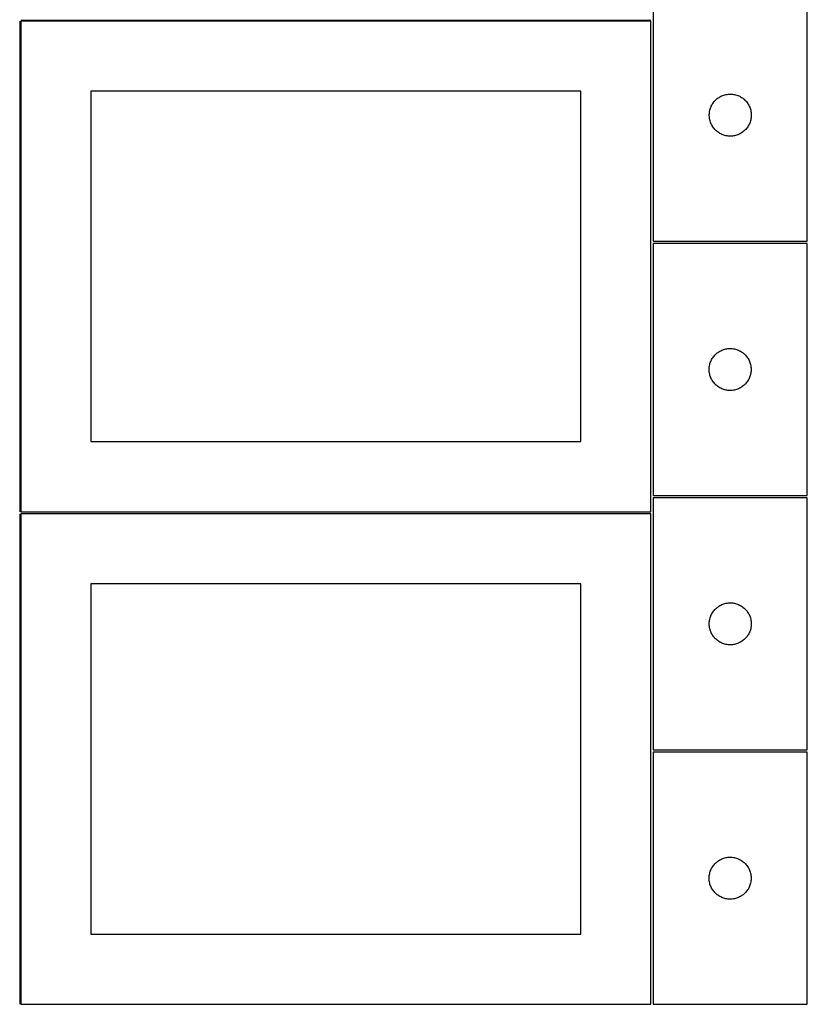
# Model space of a CAD drawing. Header units: millimetres. Extents: x 7 to 1493, y 7 to 2993.
# Tile 2 of 13: x 909 to 1471, y 7 to 709. Entities that reach past the tile are written whole.
import ezdxf

# ---------------------------------------------------------------- set-up
doc = ezdxf.new("R2010")
doc.units = ezdxf.units.MM
doc.layers.add('COMMON', color=5, linetype='CONTINUOUS', true_color=0x0000ff)
doc.layers.add('CUT', color=7, linetype='CONTINUOUS', true_color=0x000000)

msp = doc.modelspace()

# ---------------------------------------------------------------- linework, layer by layer
at = {"layer": 'COMMON'}
for p, q in [((908.799608, 708.074292), (908.799608, 358.074292)), ((909.574236, 708.824292), (1359.549609, 708.824292)), ((908.774768, 356.549511), (908.774768, 6.549511))]:
    msp.add_line(p, q, dxfattribs=at)
at = {"layer": 'CUT'}
for p, q in [((1361.202636, 731.106354), (1361.202636, 551.106354)), ((1471.202636, 551.106354), (1471.202636, 731.106354)), ((1359.549609, 708.074292), (909.549609, 708.074292)), ((909.549609, 708.074292), (909.549609, 358.074292)), ((1359.549609, 358.074292), (1359.549609, 708.074292)), ((1309.549609, 658.074292), (959.549609, 658.074292)), ((959.549609, 658.074292), (959.549609, 408.074292)), ((1309.549609, 408.074292), (1309.549609, 658.074292)), ((1407.51132, 653.331779), (1408.152193, 653.762988)), ((1408.152193, 653.762988), (1408.814415, 654.160633)), ((1408.814415, 654.160633), (1409.496229, 654.52366)), ((1409.496229, 654.52366), (1410.195828, 654.851108)), ((1410.195828, 654.851108), (1410.911355, 655.142106)), ((1410.911355, 655.142106), (1411.640914, 655.395885)), ((1411.640914, 655.395885), (1412.38257, 655.61177)), ((1412.38257, 655.61177), (1413.134355, 655.789189)), ((1413.134355, 655.789189), (1413.894278, 655.927673)), ((1413.894278, 655.927673), (1414.660321, 656.026852)), ((1414.660321, 656.026852), (1415.430455, 656.086466)), ((1415.430455, 656.086466), (1416.202636, 656.106354)), ((1416.202636, 656.106354), (1416.974818, 656.086466)), ((1416.974818, 656.086466), (1417.744951, 656.026852)), ((1417.744951, 656.026852), (1418.510995, 655.927673)), ((1418.510995, 655.927673), (1419.270917, 655.789189)), ((1419.270917, 655.789189), (1420.022703, 655.61177)), ((1420.022703, 655.61177), (1420.764359, 655.395885)), ((1420.764359, 655.395885), (1421.493918, 655.142106)), ((1421.493918, 655.142106), (1422.209445, 654.851108)), ((1422.209445, 654.851108), (1422.909043, 654.52366)), ((1422.909043, 654.52366), (1423.590857, 654.160633)), ((1423.590857, 654.160633), (1424.253079, 653.762988)), ((1424.253079, 653.762988), (1424.893953, 653.331779)), ((1402.035298, 646.03449), (1402.307777, 646.757273)), ((1402.307777, 646.757273), (1402.617102, 647.46507)), ((1402.617102, 647.46507), (1402.962454, 648.156005)), ((1402.962454, 648.156005), (1403.342917, 648.828246)), ((1403.342917, 648.828246), (1403.757481, 649.48001)), ((1403.757481, 649.48001), (1404.205048, 650.109568)), ((1404.205048, 650.109568), (1404.68443, 650.715252)), ((1404.68443, 650.715252), (1405.194356, 651.295454)), ((1405.194356, 651.295454), (1405.733474, 651.848637)), ((1405.733474, 651.848637), (1406.300355, 652.373333)), ((1406.300355, 652.373333), (1406.893494, 652.868151)), ((1406.893494, 652.868151), (1407.51132, 653.331779)), ((1424.893953, 653.331779), (1425.511779, 652.868151)), ((1425.511779, 652.868151), (1426.104918, 652.373333)), ((1426.104918, 652.373333), (1426.671799, 651.848637)), ((1426.671799, 651.848637), (1427.210917, 651.295454)), ((1427.210917, 651.295454), (1427.720843, 650.715252)), ((1427.720843, 650.715252), (1428.200225, 650.109568)), ((1428.200225, 650.109568), (1428.647792, 649.48001)), ((1428.647792, 649.48001), (1429.062356, 648.828246)), ((1429.062356, 648.828246), (1429.442818, 648.156005)), ((1429.442818, 648.156005), (1429.78817, 647.46507)), ((1429.78817, 647.46507), (1430.097496, 646.757273)), ((1430.097496, 646.757273), (1430.369975, 646.03449)), ((1401.207609, 641.492573), (1401.247373, 642.263986)), ((1401.207609, 640.720135), (1401.207609, 641.492573)), ((1401.247373, 639.948722), (1401.207609, 640.720135)), ((1401.247373, 642.263986), (1401.326796, 643.032329)), ((1401.326796, 639.180379), (1401.247373, 639.948722)), ((1401.326796, 643.032329), (1401.445667, 643.795566)), ((1401.445667, 643.795566), (1401.603671, 644.55167)), ((1401.603671, 644.55167), (1401.800388, 645.298639)), ((1401.800388, 645.298639), (1402.035298, 646.03449)), ((1430.369975, 646.03449), (1430.604884, 645.298639)), ((1430.604884, 645.298639), (1430.801602, 644.55167)), ((1430.801602, 644.55167), (1430.959606, 643.795566)), ((1430.959606, 643.795566), (1431.078476, 643.032329)), ((1431.078476, 643.032329), (1431.157899, 642.263986)), ((1431.157899, 639.948722), (1431.078476, 639.180379)), ((1431.157899, 642.263986), (1431.197663, 641.492573)), ((1431.197663, 640.720135), (1431.157899, 639.948722)), ((1431.197663, 641.492573), (1431.197663, 640.720135)), ((1401.445667, 638.417143), (1401.326796, 639.180379)), ((1401.603671, 637.661038), (1401.445667, 638.417143)), ((1401.800388, 636.91407), (1401.603671, 637.661038)), ((1402.035298, 636.178218), (1401.800388, 636.91407)), ((1402.307777, 635.455436), (1402.035298, 636.178218)), ((1402.617102, 634.747638), (1402.307777, 635.455436)), ((1402.962454, 634.056703), (1402.617102, 634.747638)), ((1403.342917, 633.384462), (1402.962454, 634.056703)), ((1403.757481, 632.732698), (1403.342917, 633.384462)), ((1404.205048, 632.10314), (1403.757481, 632.732698)), ((1428.647792, 632.732698), (1428.200225, 632.10314)), ((1429.062356, 633.384462), (1428.647792, 632.732698)), ((1429.442818, 634.056703), (1429.062356, 633.384462)), ((1429.78817, 634.747638), (1429.442818, 634.056703)), ((1430.097496, 635.455436), (1429.78817, 634.747638)), ((1430.369975, 636.178218), (1430.097496, 635.455436)), ((1430.604884, 636.91407), (1430.369975, 636.178218)), ((1430.801602, 637.661038), (1430.604884, 636.91407)), ((1430.959606, 638.417143), (1430.801602, 637.661038)), ((1431.078476, 639.180379), (1430.959606, 638.417143)), ((1404.68443, 631.497456), (1404.205048, 632.10314)), ((1405.194356, 630.917254), (1404.68443, 631.497456)), ((1405.733474, 630.364071), (1405.194356, 630.917254)), ((1406.300355, 629.839375), (1405.733474, 630.364071)), ((1406.893494, 629.344557), (1406.300355, 629.839375)), ((1407.51132, 628.880929), (1406.893494, 629.344557)), ((1408.152193, 628.449721), (1407.51132, 628.880929)), ((1408.814415, 628.052076), (1408.152193, 628.449721)), ((1409.496229, 627.689048), (1408.814415, 628.052076)), ((1410.195828, 627.361601), (1409.496229, 627.689048)), ((1410.911355, 627.070602), (1410.195828, 627.361601)), ((1411.640914, 626.816823), (1410.911355, 627.070602)), ((1412.38257, 626.600938), (1411.640914, 626.816823)), ((1413.134355, 626.423519), (1412.38257, 626.600938)), ((1413.894278, 626.285036), (1413.134355, 626.423519)), ((1414.660321, 626.185856), (1413.894278, 626.285036)), ((1415.430455, 626.126243), (1414.660321, 626.185856)), ((1416.202636, 626.106354), (1415.430455, 626.126243)), ((1416.974818, 626.126243), (1416.202636, 626.106354)), ((1417.744951, 626.185856), (1416.974818, 626.126243)), ((1418.510995, 626.285036), (1417.744951, 626.185856)), ((1419.270917, 626.423519), (1418.510995, 626.285036)), ((1420.022703, 626.600938), (1419.270917, 626.423519)), ((1420.764359, 626.816823), (1420.022703, 626.600938)), ((1421.493918, 627.070602), (1420.764359, 626.816823)), ((1422.209445, 627.361601), (1421.493918, 627.070602)), ((1422.909043, 627.689048), (1422.209445, 627.361601)), ((1423.590857, 628.052076), (1422.909043, 627.689048)), ((1424.253079, 628.449721), (1423.590857, 628.052076)), ((1424.893953, 628.880929), (1424.253079, 628.449721)), ((1425.511779, 629.344557), (1424.893953, 628.880929)), ((1426.104918, 629.839375), (1425.511779, 629.344557)), ((1426.671799, 630.364071), (1426.104918, 629.839375)), ((1427.210917, 630.917254), (1426.671799, 630.364071)), ((1427.720843, 631.497456), (1427.210917, 630.917254)), ((1428.200225, 632.10314), (1427.720843, 631.497456)), ((1471.100341, 549.572968), (1361.100341, 549.572968)), ((1361.100341, 549.572968), (1361.100341, 369.572968)), ((1361.202636, 551.106354), (1471.202636, 551.106354)), ((1471.100341, 369.572968), (1471.100341, 549.572968)), ((1405.631179, 470.315251), (1406.19806, 470.839947)), ((1406.19806, 470.839947), (1406.791199, 471.334765)), ((1406.791199, 471.334765), (1407.409025, 471.798393)), ((1407.409025, 471.798393), (1408.049898, 472.229601)), ((1408.049898, 472.229601), (1408.71212, 472.627247)), ((1408.71212, 472.627247), (1409.393934, 472.990274)), ((1409.393934, 472.990274), (1410.093533, 473.317722)), ((1410.093533, 473.317722), (1410.80906, 473.60872)), ((1410.80906, 473.60872), (1411.538619, 473.862499)), ((1411.538619, 473.862499), (1412.280275, 474.078384)), ((1412.280275, 474.078384), (1413.03206, 474.255803)), ((1413.03206, 474.255803), (1413.791983, 474.394286)), ((1413.791983, 474.394286), (1414.558026, 474.493466)), ((1414.558026, 474.493466), (1415.32816, 474.553079)), ((1415.32816, 474.553079), (1416.100341, 474.572968)), ((1416.100341, 474.572968), (1416.872523, 474.553079)), ((1416.872523, 474.553079), (1417.642656, 474.493466)), ((1417.642656, 474.493466), (1418.4087, 474.394286)), ((1418.4087, 474.394286), (1419.168622, 474.255803)), ((1419.168622, 474.255803), (1419.920408, 474.078384)), ((1419.920408, 474.078384), (1420.662064, 473.862499)), ((1420.662064, 473.862499), (1421.391623, 473.60872)), ((1421.391623, 473.60872), (1422.10715, 473.317722)), ((1422.10715, 473.317722), (1422.806748, 472.990274)), ((1422.806748, 472.990274), (1423.488562, 472.627247)), ((1423.488562, 472.627247), (1424.150784, 472.229601)), ((1424.150784, 472.229601), (1424.791658, 471.798393)), ((1424.791658, 471.798393), (1425.409484, 471.334765)), ((1425.409484, 471.334765), (1426.002623, 470.839947)), ((1426.002623, 470.839947), (1426.569504, 470.315251)), ((1401.501376, 463.018284), (1401.698093, 463.765252)), ((1401.698093, 463.765252), (1401.933003, 464.501104)), ((1401.933003, 464.501104), (1402.205482, 465.223886)), ((1402.205482, 465.223886), (1402.514807, 465.931684)), ((1402.514807, 465.931684), (1402.860159, 466.622619)), ((1402.860159, 466.622619), (1403.240622, 467.29486)), ((1403.240622, 467.29486), (1403.655186, 467.946624)), ((1403.655186, 467.946624), (1404.102753, 468.576182)), ((1404.102753, 468.576182), (1404.582135, 469.181866)), ((1404.582135, 469.181866), (1405.092061, 469.762068)), ((1405.092061, 469.762068), (1405.631179, 470.315251)), ((1426.569504, 470.315251), (1427.108622, 469.762068)), ((1427.108622, 469.762068), (1427.618548, 469.181866)), ((1427.618548, 469.181866), (1428.09793, 468.576182)), ((1428.09793, 468.576182), (1428.545497, 467.946624)), ((1428.545497, 467.946624), (1428.960061, 467.29486)), ((1428.960061, 467.29486), (1429.340523, 466.622619)), ((1429.340523, 466.622619), (1429.685875, 465.931684)), ((1429.685875, 465.931684), (1429.995201, 465.223886)), ((1429.995201, 465.223886), (1430.26768, 464.501104)), ((1430.26768, 464.501104), (1430.502589, 463.765252)), ((1430.502589, 463.765252), (1430.699307, 463.018284)), ((1401.105314, 459.959187), (1401.145078, 460.7306)), ((1401.105314, 459.186749), (1401.105314, 459.959187)), ((1401.145078, 458.415336), (1401.105314, 459.186749)), ((1401.145078, 460.7306), (1401.224501, 461.498943)), ((1401.224501, 457.646993), (1401.145078, 458.415336)), ((1401.224501, 461.498943), (1401.343372, 462.262179)), ((1401.343372, 456.883757), (1401.224501, 457.646993)), ((1401.343372, 462.262179), (1401.501376, 463.018284)), ((1401.501376, 456.127652), (1401.343372, 456.883757)), ((1430.699307, 463.018284), (1430.857311, 462.262179)), ((1430.857311, 456.883757), (1430.699307, 456.127652)), ((1430.857311, 462.262179), (1430.976182, 461.498943)), ((1430.976182, 457.646993), (1430.857311, 456.883757)), ((1430.976182, 461.498943), (1431.055604, 460.7306)), ((1431.055604, 458.415336), (1430.976182, 457.646993)), ((1431.055604, 460.7306), (1431.095368, 459.959187)), ((1431.095368, 459.186749), (1431.055604, 458.415336)), ((1431.095368, 459.959187), (1431.095368, 459.186749)), ((1401.698093, 455.380683), (1401.501376, 456.127652)), ((1401.933003, 454.644832), (1401.698093, 455.380683)), ((1402.205482, 453.92205), (1401.933003, 454.644832)), ((1402.514807, 453.214252), (1402.205482, 453.92205)), ((1402.860159, 452.523317), (1402.514807, 453.214252)), ((1403.240622, 451.851076), (1402.860159, 452.523317)), ((1403.655186, 451.199312), (1403.240622, 451.851076)), ((1404.102753, 450.569754), (1403.655186, 451.199312)), ((1404.582135, 449.96407), (1404.102753, 450.569754)), ((1405.092061, 449.383868), (1404.582135, 449.96407)), ((1427.618548, 449.96407), (1427.108622, 449.383868)), ((1428.09793, 450.569754), (1427.618548, 449.96407)), ((1428.545497, 451.199312), (1428.09793, 450.569754)), ((1428.960061, 451.851076), (1428.545497, 451.199312)), ((1429.340523, 452.523317), (1428.960061, 451.851076)), ((1429.685875, 453.214252), (1429.340523, 452.523317)), ((1429.995201, 453.92205), (1429.685875, 453.214252)), ((1430.26768, 454.644832), (1429.995201, 453.92205)), ((1430.502589, 455.380683), (1430.26768, 454.644832)), ((1430.699307, 456.127652), (1430.502589, 455.380683)), ((1405.631179, 448.830685), (1405.092061, 449.383868)), ((1406.19806, 448.305989), (1405.631179, 448.830685)), ((1406.791199, 447.811171), (1406.19806, 448.305989)), ((1407.409025, 447.347543), (1406.791199, 447.811171)), ((1408.049898, 446.916335), (1407.409025, 447.347543)), ((1408.71212, 446.518689), (1408.049898, 446.916335)), ((1409.393934, 446.155662), (1408.71212, 446.518689)), ((1410.093533, 445.828214), (1409.393934, 446.155662)), ((1410.80906, 445.537216), (1410.093533, 445.828214)), ((1411.538619, 445.283437), (1410.80906, 445.537216)), ((1412.280275, 445.067552), (1411.538619, 445.283437)), ((1413.03206, 444.890133), (1412.280275, 445.067552)), ((1413.791983, 444.751649), (1413.03206, 444.890133)), ((1414.558026, 444.65247), (1413.791983, 444.751649)), ((1415.32816, 444.592857), (1414.558026, 444.65247)), ((1416.100341, 444.572968), (1415.32816, 444.592857)), ((1416.872523, 444.592857), (1416.100341, 444.572968)), ((1417.642656, 444.65247), (1416.872523, 444.592857)), ((1418.4087, 444.751649), (1417.642656, 444.65247)), ((1419.168622, 444.890133), (1418.4087, 444.751649)), ((1419.920408, 445.067552), (1419.168622, 444.890133)), ((1420.662064, 445.283437), (1419.920408, 445.067552)), ((1421.391623, 445.537216), (1420.662064, 445.283437)), ((1422.10715, 445.828214), (1421.391623, 445.537216)), ((1422.806748, 446.155662), (1422.10715, 445.828214)), ((1423.488562, 446.518689), (1422.806748, 446.155662)), ((1424.150784, 446.916335), (1423.488562, 446.518689)), ((1424.791658, 447.347543), (1424.150784, 446.916335)), ((1425.409484, 447.811171), (1424.791658, 447.347543)), ((1426.002623, 448.305989), (1425.409484, 447.811171)), ((1426.569504, 448.830685), (1426.002623, 448.305989)), ((1427.108622, 449.383868), (1426.569504, 448.830685)), ((959.549609, 408.074292), (1309.549609, 408.074292)), ((1361.100341, 369.572968), (1471.100341, 369.572968)), ((1471.160598, 368.039307), (1361.160598, 368.039307)), ((1361.160598, 368.039307), (1361.160598, 188.039307)), ((1471.160598, 188.039307), (1471.160598, 368.039307)), ((1359.524769, 356.549511), (909.524769, 356.549511)), ((909.524769, 356.549511), (909.524769, 6.549511)), ((909.549609, 358.074292), (1359.549609, 358.074292)), ((1359.524769, 6.549511), (1359.524769, 356.549511)), ((1309.524769, 306.549511), (959.524769, 306.549511)), ((959.524769, 306.549511), (959.524769, 56.549511)), ((1309.524769, 56.549511), (1309.524769, 306.549511)), ((1404.642392, 287.648205), (1405.152318, 288.228407)), ((1405.152318, 288.228407), (1405.691436, 288.78159)), ((1405.691436, 288.78159), (1406.258317, 289.306286)), ((1406.258317, 289.306286), (1406.851456, 289.801104)), ((1406.851456, 289.801104), (1407.469282, 290.264732)), ((1407.469282, 290.264732), (1408.110155, 290.69594)), ((1408.110155, 290.69594), (1408.772377, 291.093586)), ((1408.772377, 291.093586), (1409.454191, 291.456613)), ((1409.454191, 291.456613), (1410.15379, 291.784061)), ((1410.15379, 291.784061), (1410.869317, 292.075059)), ((1410.869317, 292.075059), (1411.598876, 292.328838)), ((1411.598876, 292.328838), (1412.340532, 292.544723)), ((1412.340532, 292.544723), (1413.092317, 292.722142)), ((1413.092317, 292.722142), (1413.85224, 292.860625)), ((1413.85224, 292.860625), (1414.618283, 292.959805)), ((1414.618283, 292.959805), (1415.388417, 293.019418)), ((1415.388417, 293.019418), (1416.160598, 293.039307)), ((1416.160598, 293.039307), (1416.93278, 293.019418)), ((1416.93278, 293.019418), (1417.702913, 292.959805)), ((1417.702913, 292.959805), (1418.468957, 292.860625)), ((1418.468957, 292.860625), (1419.228879, 292.722142)), ((1419.228879, 292.722142), (1419.980665, 292.544723)), ((1419.980665, 292.544723), (1420.722321, 292.328838)), ((1420.722321, 292.328838), (1421.45188, 292.075059)), ((1421.45188, 292.075059), (1422.167407, 291.784061)), ((1422.167407, 291.784061), (1422.867005, 291.456613)), ((1422.867005, 291.456613), (1423.548819, 291.093586)), ((1423.548819, 291.093586), (1424.211041, 290.69594)), ((1424.211041, 290.69594), (1424.851915, 290.264732)), ((1424.851915, 290.264732), (1425.469741, 289.801104)), ((1425.469741, 289.801104), (1426.06288, 289.306286)), ((1426.06288, 289.306286), (1426.629761, 288.78159)), ((1426.629761, 288.78159), (1427.168879, 288.228407)), ((1427.168879, 288.228407), (1427.678805, 287.648205)), ((1401.403629, 280.728518), (1401.561633, 281.484623)), ((1401.561633, 281.484623), (1401.75835, 282.231592)), ((1401.75835, 282.231592), (1401.99326, 282.967443)), ((1401.99326, 282.967443), (1402.265739, 283.690225)), ((1402.265739, 283.690225), (1402.575064, 284.398023)), ((1402.575064, 284.398023), (1402.920416, 285.088958)), ((1402.920416, 285.088958), (1403.300879, 285.761199)), ((1403.300879, 285.761199), (1403.715443, 286.412963)), ((1403.715443, 286.412963), (1404.16301, 287.042521)), ((1404.16301, 287.042521), (1404.642392, 287.648205)), ((1427.678805, 287.648205), (1428.158187, 287.042521)), ((1428.158187, 287.042521), (1428.605754, 286.412963)), ((1428.605754, 286.412963), (1429.020318, 285.761199)), ((1429.020318, 285.761199), (1429.40078, 285.088958)), ((1429.40078, 285.088958), (1429.746132, 284.398023)), ((1429.746132, 284.398023), (1430.055458, 283.690225)), ((1430.055458, 283.690225), (1430.327937, 282.967443)), ((1430.327937, 282.967443), (1430.562846, 282.231592)), ((1430.562846, 282.231592), (1430.759564, 281.484623)), ((1430.759564, 281.484623), (1430.917568, 280.728518)), ((1401.165571, 278.425526), (1401.205335, 279.196939)), ((1401.165571, 277.653088), (1401.165571, 278.425526)), ((1401.205335, 276.881675), (1401.165571, 277.653088)), ((1401.205335, 279.196939), (1401.284758, 279.965282)), ((1401.284758, 276.113332), (1401.205335, 276.881675)), ((1401.284758, 279.965282), (1401.403629, 280.728518)), ((1401.403629, 275.350096), (1401.284758, 276.113332)), ((1401.561633, 274.593991), (1401.403629, 275.350096)), ((1401.75835, 273.847023), (1401.561633, 274.593991)), ((1430.759564, 274.593991), (1430.562846, 273.847023)), ((1430.917568, 275.350096), (1430.759564, 274.593991)), ((1430.917568, 280.728518), (1431.036438, 279.965282)), ((1431.036438, 276.113332), (1430.917568, 275.350096)), ((1431.036438, 279.965282), (1431.115861, 279.196939)), ((1431.115861, 276.881675), (1431.036438, 276.113332)), ((1431.115861, 279.196939), (1431.155625, 278.425526)), ((1431.155625, 277.653088), (1431.115861, 276.881675)), ((1431.155625, 278.425526), (1431.155625, 277.653088)), ((1401.99326, 273.111171), (1401.75835, 273.847023)), ((1402.265739, 272.388389), (1401.99326, 273.111171)), ((1402.575064, 271.680591), (1402.265739, 272.388389)), ((1402.920416, 270.989656), (1402.575064, 271.680591)), ((1403.300879, 270.317415), (1402.920416, 270.989656)), ((1403.715443, 269.665651), (1403.300879, 270.317415)), ((1404.16301, 269.036093), (1403.715443, 269.665651)), ((1404.642392, 268.430409), (1404.16301, 269.036093)), ((1405.152318, 267.850207), (1404.642392, 268.430409)), ((1405.691436, 267.297024), (1405.152318, 267.850207)), ((1406.258317, 266.772328), (1405.691436, 267.297024)), ((1426.629761, 267.297024), (1426.06288, 266.772328)), ((1427.168879, 267.850207), (1426.629761, 267.297024)), ((1427.678805, 268.430409), (1427.168879, 267.850207)), ((1428.158187, 269.036093), (1427.678805, 268.430409)), ((1428.605754, 269.665651), (1428.158187, 269.036093)), ((1429.020318, 270.317415), (1428.605754, 269.665651)), ((1429.40078, 270.989656), (1429.020318, 270.317415)), ((1429.746132, 271.680591), (1429.40078, 270.989656)), ((1430.055458, 272.388389), (1429.746132, 271.680591)), ((1430.327937, 273.111171), (1430.055458, 272.388389)), ((1430.562846, 273.847023), (1430.327937, 273.111171)), ((1406.851456, 266.27751), (1406.258317, 266.772328)), ((1407.469282, 265.813882), (1406.851456, 266.27751)), ((1408.110155, 265.382674), (1407.469282, 265.813882)), ((1408.772377, 264.985028), (1408.110155, 265.382674)), ((1409.454191, 264.622001), (1408.772377, 264.985028)), ((1410.15379, 264.294553), (1409.454191, 264.622001)), ((1410.869317, 264.003555), (1410.15379, 264.294553)), ((1411.598876, 263.749776), (1410.869317, 264.003555)), ((1412.340532, 263.533891), (1411.598876, 263.749776)), ((1413.092317, 263.356472), (1412.340532, 263.533891)), ((1413.85224, 263.217989), (1413.092317, 263.356472)), ((1414.618283, 263.118809), (1413.85224, 263.217989)), ((1415.388417, 263.059196), (1414.618283, 263.118809)), ((1416.160598, 263.039307), (1415.388417, 263.059196)), ((1416.93278, 263.059196), (1416.160598, 263.039307)), ((1417.702913, 263.118809), (1416.93278, 263.059196)), ((1418.468957, 263.217989), (1417.702913, 263.118809)), ((1419.228879, 263.356472), (1418.468957, 263.217989)), ((1419.980665, 263.533891), (1419.228879, 263.356472)), ((1420.722321, 263.749776), (1419.980665, 263.533891)), ((1421.45188, 264.003555), (1420.722321, 263.749776)), ((1422.167407, 264.294553), (1421.45188, 264.003555)), ((1422.867005, 264.622001), (1422.167407, 264.294553)), ((1423.548819, 264.985028), (1422.867005, 264.622001)), ((1424.211041, 265.382674), (1423.548819, 264.985028)), ((1424.851915, 265.813882), (1424.211041, 265.382674)), ((1425.469741, 266.27751), (1424.851915, 265.813882)), ((1426.06288, 266.772328), (1425.469741, 266.27751)), ((1471.099121, 186.524781), (1361.099121, 186.524781)), ((1361.099121, 186.524781), (1361.099121, 6.524781)), ((1361.160598, 188.039307), (1471.160598, 188.039307)), ((1471.099121, 6.524781), (1471.099121, 186.524781)), ((1403.653965, 104.898437), (1404.101532, 105.527995)), ((1404.101532, 105.527995), (1404.580914, 106.133678)), ((1404.580914, 106.133678), (1405.09084, 106.713881)), ((1405.09084, 106.713881), (1405.629958, 107.267064)), ((1405.629958, 107.267064), (1406.196839, 107.79176)), ((1406.196839, 107.79176), (1406.789978, 108.286578)), ((1406.789978, 108.286578), (1407.407804, 108.750206)), ((1407.407804, 108.750206), (1408.048678, 109.181414)), ((1408.048678, 109.181414), (1408.7109, 109.579059)), ((1408.7109, 109.579059), (1409.392714, 109.942087)), ((1409.392714, 109.942087), (1410.092312, 110.269534)), ((1410.092312, 110.269534), (1410.807839, 110.560533)), ((1410.807839, 110.560533), (1411.537398, 110.814311)), ((1411.537398, 110.814311), (1412.279054, 111.030197)), ((1412.279054, 111.030197), (1413.03084, 111.207616)), ((1413.03084, 111.207616), (1413.790762, 111.346099)), ((1413.790762, 111.346099), (1414.556806, 111.445279)), ((1414.556806, 111.445279), (1415.326939, 111.504892)), ((1415.326939, 111.504892), (1416.099121, 111.524781)), ((1416.099121, 111.524781), (1416.871302, 111.504892)), ((1416.871302, 111.504892), (1417.641436, 111.445279)), ((1417.641436, 111.445279), (1418.407479, 111.346099)), ((1418.407479, 111.346099), (1419.167402, 111.207616)), ((1419.167402, 111.207616), (1419.919187, 111.030197)), ((1419.919187, 111.030197), (1420.660843, 110.814311)), ((1420.660843, 110.814311), (1421.390402, 110.560533)), ((1421.390402, 110.560533), (1422.105929, 110.269534)), ((1422.105929, 110.269534), (1422.805528, 109.942087)), ((1422.805528, 109.942087), (1423.487342, 109.579059)), ((1423.487342, 109.579059), (1424.149564, 109.181414)), ((1424.149564, 109.181414), (1424.790437, 108.750206)), ((1424.790437, 108.750206), (1425.408263, 108.286578)), ((1425.408263, 108.286578), (1426.001402, 107.79176)), ((1426.001402, 107.79176), (1426.568283, 107.267064)), ((1426.568283, 107.267064), (1427.107401, 106.713881)), ((1427.107401, 106.713881), (1427.617327, 106.133678)), ((1427.617327, 106.133678), (1428.096709, 105.527995)), ((1428.096709, 105.527995), (1428.544276, 104.898437)), ((1401.143858, 97.682413), (1401.223281, 98.450756)), ((1401.223281, 98.450756), (1401.342151, 99.213992)), ((1401.342151, 99.213992), (1401.500155, 99.970097)), ((1401.500155, 99.970097), (1401.696873, 100.717065)), ((1401.696873, 100.717065), (1401.931782, 101.452916)), ((1401.931782, 101.452916), (1402.204261, 102.175699)), ((1402.204261, 102.175699), (1402.513587, 102.883497)), ((1402.513587, 102.883497), (1402.858939, 103.574432)), ((1402.858939, 103.574432), (1403.239401, 104.246673)), ((1403.239401, 104.246673), (1403.653965, 104.898437)), ((1428.544276, 104.898437), (1428.95884, 104.246673)), ((1428.95884, 104.246673), (1429.339303, 103.574432)), ((1429.339303, 103.574432), (1429.684655, 102.883497)), ((1429.684655, 102.883497), (1429.99398, 102.175699)), ((1429.99398, 102.175699), (1430.266459, 101.452916)), ((1430.266459, 101.452916), (1430.501369, 100.717065)), ((1430.501369, 100.717065), (1430.698086, 99.970097)), ((1430.698086, 99.970097), (1430.85609, 99.213992)), ((1430.85609, 99.213992), (1430.974961, 98.450756)), ((1430.974961, 98.450756), (1431.054384, 97.682413)), ((1401.104094, 96.910999), (1401.143858, 97.682413)), ((1401.104094, 96.138562), (1401.104094, 96.910999)), ((1401.143858, 95.367149), (1401.104094, 96.138562)), ((1401.223281, 94.598805), (1401.143858, 95.367149)), ((1401.342151, 93.835569), (1401.223281, 94.598805)), ((1401.500155, 93.079465), (1401.342151, 93.835569)), ((1401.696873, 92.332496), (1401.500155, 93.079465)), ((1401.931782, 91.596645), (1401.696873, 92.332496)), ((1402.204261, 90.873862), (1401.931782, 91.596645)), ((1430.266459, 91.596645), (1429.99398, 90.873862)), ((1430.501369, 92.332496), (1430.266459, 91.596645)), ((1430.698086, 93.079465), (1430.501369, 92.332496)), ((1430.85609, 93.835569), (1430.698086, 93.079465)), ((1430.974961, 94.598805), (1430.85609, 93.835569)), ((1431.054384, 95.367149), (1430.974961, 94.598805)), ((1431.054384, 97.682413), (1431.094148, 96.910999)), ((1431.094148, 96.138562), (1431.054384, 95.367149)), ((1431.094148, 96.910999), (1431.094148, 96.138562)), ((1402.513587, 90.166065), (1402.204261, 90.873862)), ((1402.858939, 89.47513), (1402.513587, 90.166065)), ((1403.239401, 88.802889), (1402.858939, 89.47513)), ((1403.653965, 88.151125), (1403.239401, 88.802889)), ((1404.101532, 87.521566), (1403.653965, 88.151125)), ((1404.580914, 86.915883), (1404.101532, 87.521566)), ((1405.09084, 86.335681), (1404.580914, 86.915883)), ((1405.629958, 85.782498), (1405.09084, 86.335681)), ((1406.196839, 85.257802), (1405.629958, 85.782498)), ((1406.789978, 84.762984), (1406.196839, 85.257802)), ((1407.407804, 84.299356), (1406.789978, 84.762984)), ((1425.408263, 84.762984), (1424.790437, 84.299356)), ((1426.001402, 85.257802), (1425.408263, 84.762984)), ((1426.568283, 85.782498), (1426.001402, 85.257802)), ((1427.107401, 86.335681), (1426.568283, 85.782498)), ((1427.617327, 86.915883), (1427.107401, 86.335681)), ((1428.096709, 87.521566), (1427.617327, 86.915883)), ((1428.544276, 88.151125), (1428.096709, 87.521566)), ((1428.95884, 88.802889), (1428.544276, 88.151125)), ((1429.339303, 89.47513), (1428.95884, 88.802889)), ((1429.684655, 90.166065), (1429.339303, 89.47513)), ((1429.99398, 90.873862), (1429.684655, 90.166065)), ((1408.048678, 83.868147), (1407.407804, 84.299356)), ((1408.7109, 83.470502), (1408.048678, 83.868147)), ((1409.392714, 83.107474), (1408.7109, 83.470502)), ((1410.092312, 82.780027), (1409.392714, 83.107474)), ((1410.807839, 82.489028), (1410.092312, 82.780027)), ((1411.537398, 82.23525), (1410.807839, 82.489028)), ((1412.279054, 82.019365), (1411.537398, 82.23525)), ((1413.03084, 81.841945), (1412.279054, 82.019365)), ((1413.790762, 81.703462), (1413.03084, 81.841945)), ((1414.556806, 81.604283), (1413.790762, 81.703462)), ((1415.326939, 81.544669), (1414.556806, 81.604283)), ((1416.099121, 81.524781), (1415.326939, 81.544669)), ((1416.871302, 81.544669), (1416.099121, 81.524781)), ((1417.641436, 81.604283), (1416.871302, 81.544669)), ((1418.407479, 81.703462), (1417.641436, 81.604283)), ((1419.167402, 81.841945), (1418.407479, 81.703462)), ((1419.919187, 82.019365), (1419.167402, 81.841945)), ((1420.660843, 82.23525), (1419.919187, 82.019365)), ((1421.390402, 82.489028), (1420.660843, 82.23525)), ((1422.105929, 82.780027), (1421.390402, 82.489028)), ((1422.805528, 83.107474), (1422.105929, 82.780027)), ((1423.487342, 83.470502), (1422.805528, 83.107474)), ((1424.149564, 83.868147), (1423.487342, 83.470502)), ((1424.790437, 84.299356), (1424.149564, 83.868147)), ((959.524769, 56.549511), (1309.524769, 56.549511)), ((909.524769, 6.549511), (1359.524769, 6.549511)), ((1361.099121, 6.524781), (1471.099121, 6.524781))]:
    msp.add_line(p, q, dxfattribs=at)

doc.saveas('drawing.dxf')
